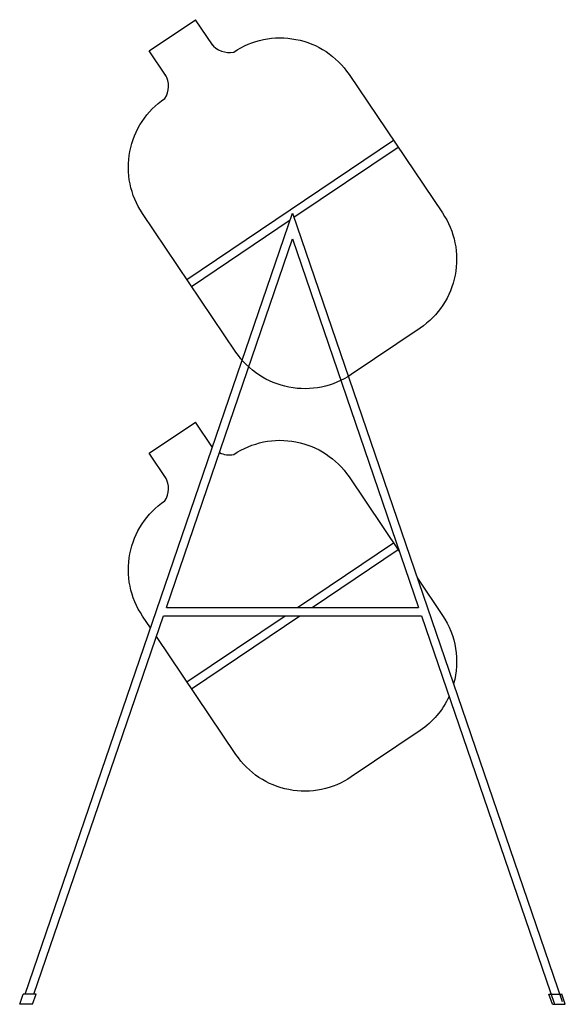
# Model space of a CAD drawing. Extents: x 275.97 to 276.63, y 69.28 to 70.47.
import ezdxf

# ---------------------------------------------------------------- set-up
doc = ezdxf.new("R2010")
doc.units = 0
doc.header["$MEASUREMENT"] = 0
doc.layers.add('MUEBLES', color=251, linetype='CONTINUOUS')

msp = doc.modelspace()

# ---------------------------------------------------------------- linework, layer by layer
at = {"layer": 'MUEBLES'}
for p, q in [((276.1263, 70.4332), (276.1819, 70.4707)), ((276.2024, 70.4403), (276.1819, 70.4707)), ((276.1468, 70.4027), (276.1263, 70.4332)), ((276.1717, 70.1577), (276.4204, 70.3255)), ((276.3005, 70.2326), (276.426, 70.3172)), ((275.9769, 69.2964), (276.2988, 70.2375)), ((276.1773, 70.1494), (276.2961, 70.2296)), ((276.2988, 70.2375), (276.6238, 69.2875)), ((276.1469, 69.7625), (276.2988, 70.2066)), ((276.2988, 70.2066), (276.4507, 69.7625)), ((276.1263, 69.9482), (276.1819, 69.9857)), ((276.2024, 69.9553), (276.1819, 69.9857)), ((276.1468, 69.9177), (276.1263, 69.9482)), ((276.3047, 69.7625), (276.4204, 69.8405)), ((276.3226, 69.7625), (276.426, 69.8322)), ((276.1469, 69.7625), (276.4507, 69.7625)), ((275.9874, 69.2964), (276.1435, 69.7525)), ((276.1435, 69.7525), (276.4542, 69.7525)), ((276.1488, 69.7525), (276.2899, 69.7525)), ((276.1717, 69.6727), (276.2899, 69.7525)), ((276.1773, 69.6644), (276.3077, 69.7525)), ((276.3077, 69.7525), (276.4488, 69.7525)), ((276.4542, 69.7525), (276.6143, 69.2842)), ((275.9702, 69.2842), (275.9744, 69.2964)), ((275.9899, 69.2964), (275.9744, 69.2964)), ((275.9858, 69.2842), (275.9899, 69.2964)), ((276.6077, 69.2964), (276.6232, 69.2964)), ((276.6118, 69.2842), (276.6077, 69.2964)), ((276.6274, 69.2842), (276.6232, 69.2964)), ((275.9858, 69.2842), (275.9702, 69.2842)), ((276.6118, 69.2842), (276.6274, 69.2842))]:
    msp.add_line(p, q, dxfattribs=at)
for points in [[(276.2012, 70.4417, 0.281477), (276.228, 70.4317, -0.414214), (276.3669, 70.4048), (276.4794, 70.2379, -0.414214), (276.4525, 70.0991), (276.3696, 70.0432, -0.414214), (276.2307, 70.0701), (276.1182, 70.237, -0.414214), (276.1451, 70.3758, 0.281477), (276.1459, 70.4044)], [(276.2012, 69.9567, 0.017496), (276.2024, 69.9553, 0.017496)], [(276.2107, 69.949, 0.163576), (276.228, 69.9467, -0.414214), (276.3669, 69.9198), (276.4278, 69.8294)], [(276.1278, 69.7377), (276.1182, 69.752, -0.414214), (276.1451, 69.8908, 0.281477), (276.1459, 69.9194)], [(276.4493, 69.7976), (276.4794, 69.7529, -0.219681), (276.4929, 69.6702, -0.219681)], [(276.4874, 69.6553, -0.137542), (276.4525, 69.6141), (276.3696, 69.5582, -0.414214), (276.2307, 69.5851), (276.1348, 69.7273)]]:
    msp.add_lwpolyline(points, format="xyb", dxfattribs=at)

doc.saveas('drawing.dxf')
